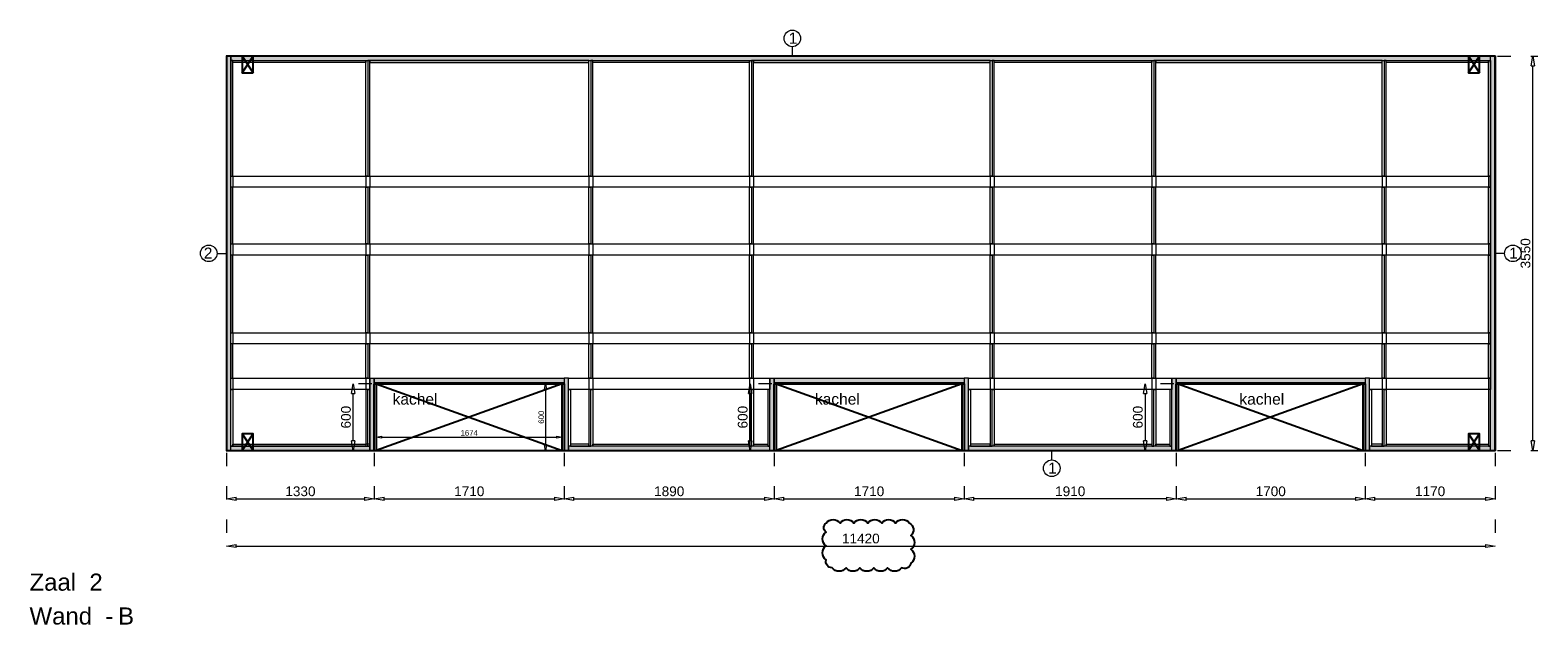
# Model space of a CAD drawing. Header units: millimetres. Extents: x 0 to 331873, y -101826 to 236919.
# Tile 28 of 57: x 103990 to 117563, y 40437 to 45791. Entities that reach past the tile are written whole.
import ezdxf

# ---------------------------------------------------------------- set-up
doc = ezdxf.new("R2010")
doc.units = ezdxf.units.MM
doc.header["$LTSCALE"] = 10
doc.linetypes.add('ACAD_ISO03W100', pattern=[30, 12, -18])
doc.linetypes.add('HIDDEN2', pattern=[0.1875, 0.125, -0.0625])
for name, color, linetype in [('$ symbolen', 8, 'Continuous'), ('40-h', 221, 'Continuous'), ('^ Bwkundig-bestaand', 250, 'Continuous'), ('DIM-DIM', 7, 'Continuous')]:
    doc.layers.add(name, color=color, linetype=linetype)
for name, color, linetype, lineweight in [('25-Staal-B', 150, 'Continuous', 25), ('40x120', 6, 'Continuous', 0), ('^ 0-Hout', 86, 'Continuous', 0), ('^ 0-Staal', 50, 'Continuous', 0), ('^ 0-Staal-txt', 7, 'Continuous', 0), ('s-horizontaal', 122, 'Continuous', 0)]:
    doc.layers.add(name, color=color, linetype=linetype, lineweight=lineweight)
doc.layers.add('omtrekwand', color=3, linetype='Continuous', plot=False)
doc.styles.add('Arial', font='arial.ttf')
doc.styles.get("Standard").update_dxf_attribs({"font": 'arial.ttf'})
doc.dimstyles.new('dim-08', dxfattribs={"dimscale": 20, "dimtxt": 2.5, "dimasz": 2.5, "dimexe": 1.25, "dimexo": 0.625, "dimtad": 1, "dimdec": 0, "dimtxsty": 'Arial', "dimblk": 'CLOSEDBLANK', "dimcen": 3, "dimclrd": 252, "dimclre": 252, "dimclrt": 7, "dimadec": 0, "dimazin": 0, "dimtfac": 1, "dimtdec": 0, "dimtmove": 0, "dimatfit": 3, "dimldrblk": 'CLOSEDBLANK', "dimfxl": 10, "dimfxlon": 1, "dimlwd": 0, "dimlwe": 0, "dimarcsym": 0})
doc.dimstyles.new('dim-11', dxfattribs={"dimscale": 35, "dimtxt": 2.5, "dimasz": 2.5, "dimexe": 1.25, "dimexo": 0.625, "dimtad": 1, "dimdec": 0, "dimtxsty": 'Arial', "dimblk": 'CLOSEDBLANK', "dimcen": 3, "dimclrd": 252, "dimclre": 252, "dimclrt": 7, "dimadec": 0, "dimazin": 0, "dimtfac": 1, "dimtdec": 0, "dimtmove": 0, "dimatfit": 3, "dimldrblk": 'CLOSEDBLANK', "dimfxl": 1, "dimlwd": 0, "dimlwe": 0, "dimarcsym": 0})
pattern_1 = [(0, (-59992.062, -77068.7295), (0.79375, 1.5875), [0, -1.5875])]

# ---------------------------------------------------------------- blocks, each defined once
blk = doc.blocks.new('_ClosedBlank')
at = {"color": 0, "linetype": 'ByBlock', "lineweight": -2}
for p, q in [((-1, 0.17), (0, 0)), ((-1, 0.17), (-1, -0.17)), ((0, 0), (-1, -0.17))]:
    blk.add_line(p, q, dxfattribs=at)
blk = doc.blocks.new('*D1039')
at = {"layer": 'Defpoints', "color": 0, "transparency": 16777216}
for p in [(134439, -48985), (135769, -48985), (135769, -49419)]:
    blk.add_point(p, dxfattribs=at)
at = {"layer": 'DIM-DIM', "color": 252, "linetype": 'ACAD_ISO03W100', "lineweight": 0, "transparency": 16777216}
for p, q in [((134439, -49007), (134439, -49463)), ((135769, -49007), (135769, -49463))]:
    blk.add_line(p, q, dxfattribs=at)
at = {"layer": 'DIM-DIM', "color": 252, "lineweight": 0, "transparency": 16777216}
blk.add_line((134526, -49419), (135681, -49419), dxfattribs=at)
at = {"layer": 'DIM-DIM', "color": 252, "lineweight": 0, "transparency": 16777216, "xscale": 87.5, "yscale": 87.5, "zscale": 87.5, "rotation": 180}
blk.add_blockref('_ClosedBlank', (134439, -49419), dxfattribs=at)
at = {"layer": 'DIM-DIM', "color": 252, "lineweight": 0, "transparency": 16777216, "xscale": 87.5, "yscale": 87.5, "zscale": 87.5}
blk.add_blockref('_ClosedBlank', (135769, -49419), dxfattribs=at)
at = {"layer": 'DIM-DIM', "color": 7, "transparency": 16777216, "insert": (135104, -49353), "char_height": 87.5, "attachment_point": 5, "style": 'Arial'}
blk.add_mtext('1330', dxfattribs=at)
blk = doc.blocks.new('*D1040')
at = {"layer": 'Defpoints', "color": 0, "transparency": 16777216}
for p in [(135769, -48985), (137479, -48985), (137479, -49419)]:
    blk.add_point(p, dxfattribs=at)
at = {"layer": 'DIM-DIM', "color": 252, "linetype": 'ACAD_ISO03W100', "lineweight": 0, "transparency": 16777216}
for p, q in [((135769, -49007), (135769, -49463)), ((137479, -49007), (137479, -49463))]:
    blk.add_line(p, q, dxfattribs=at)
at = {"layer": 'DIM-DIM', "color": 252, "lineweight": 0, "transparency": 16777216}
blk.add_line((135856, -49419), (137391, -49419), dxfattribs=at)
at = {"layer": 'DIM-DIM', "color": 252, "lineweight": 0, "transparency": 16777216, "xscale": 87.5, "yscale": 87.5, "zscale": 87.5, "rotation": 180}
blk.add_blockref('_ClosedBlank', (135769, -49419), dxfattribs=at)
at = {"layer": 'DIM-DIM', "color": 252, "lineweight": 0, "transparency": 16777216, "xscale": 87.5, "yscale": 87.5, "zscale": 87.5}
blk.add_blockref('_ClosedBlank', (137479, -49419), dxfattribs=at)
at = {"layer": 'DIM-DIM', "color": 7, "transparency": 16777216, "insert": (136624, -49353), "char_height": 87.5, "attachment_point": 5, "style": 'Arial'}
blk.add_mtext('1710', dxfattribs=at)
blk = doc.blocks.new('*D1041')
at = {"layer": 'Defpoints', "color": 0, "transparency": 16777216}
for p in [(137479, -48985), (139369, -48985), (139369, -49419)]:
    blk.add_point(p, dxfattribs=at)
at = {"layer": 'DIM-DIM', "color": 252, "linetype": 'ACAD_ISO03W100', "lineweight": 0, "transparency": 16777216}
for p, q in [((137479, -49007), (137479, -49463)), ((139369, -49007), (139369, -49463))]:
    blk.add_line(p, q, dxfattribs=at)
at = {"layer": 'DIM-DIM', "color": 252, "lineweight": 0, "transparency": 16777216}
blk.add_line((137566, -49419), (139281, -49419), dxfattribs=at)
at = {"layer": 'DIM-DIM', "color": 252, "lineweight": 0, "transparency": 16777216, "xscale": 87.5, "yscale": 87.5, "zscale": 87.5, "rotation": 180}
blk.add_blockref('_ClosedBlank', (137479, -49419), dxfattribs=at)
at = {"layer": 'DIM-DIM', "color": 252, "lineweight": 0, "transparency": 16777216, "xscale": 87.5, "yscale": 87.5, "zscale": 87.5}
blk.add_blockref('_ClosedBlank', (139369, -49419), dxfattribs=at)
at = {"layer": 'DIM-DIM', "color": 7, "transparency": 16777216, "insert": (138424, -49353), "char_height": 87.5, "attachment_point": 5, "style": 'Arial'}
blk.add_mtext('1890', dxfattribs=at)
blk = doc.blocks.new('*D1042')
at = {"layer": 'Defpoints', "color": 0, "transparency": 16777216}
for p in [(134439, -48985), (145859, -48985), (145859, -49845)]:
    blk.add_point(p, dxfattribs=at)
at = {"layer": 'DIM-DIM', "color": 252, "linetype": 'ACAD_ISO03W100', "lineweight": 0, "transparency": 16777216}
for p, q in [((134439, -49007), (134439, -49889)), ((145859, -49007), (145859, -49889))]:
    blk.add_line(p, q, dxfattribs=at)
at = {"layer": 'DIM-DIM', "color": 252, "lineweight": 0, "transparency": 16777216}
blk.add_line((134526, -49845), (145771, -49845), dxfattribs=at)
at = {"layer": 'DIM-DIM', "color": 252, "lineweight": 0, "transparency": 16777216, "xscale": 87.5, "yscale": 87.5, "zscale": 87.5, "rotation": 180}
blk.add_blockref('_ClosedBlank', (134439, -49845), dxfattribs=at)
at = {"layer": 'DIM-DIM', "color": 252, "lineweight": 0, "transparency": 16777216, "xscale": 87.5, "yscale": 87.5, "zscale": 87.5}
blk.add_blockref('_ClosedBlank', (145859, -49845), dxfattribs=at)
at = {"layer": 'DIM-DIM', "color": 7, "transparency": 16777216, "insert": (140149, -49778), "char_height": 87.5, "attachment_point": 5, "style": 'Arial'}
blk.add_mtext('11420', dxfattribs=at)
blk = doc.blocks.new('*D1137')
at = {"layer": 'Defpoints', "color": 0, "transparency": 16777216}
for p in [(139369, -48985), (141079, -48985), (141079, -49419)]:
    blk.add_point(p, dxfattribs=at)
at = {"layer": 'DIM-DIM', "color": 252, "linetype": 'ACAD_ISO03W100', "lineweight": 0, "transparency": 16777216}
for p, q in [((139369, -49007), (139369, -49463)), ((141079, -49007), (141079, -49463))]:
    blk.add_line(p, q, dxfattribs=at)
at = {"layer": 'DIM-DIM', "color": 252, "lineweight": 0, "transparency": 16777216}
blk.add_line((139456, -49419), (140991, -49419), dxfattribs=at)
at = {"layer": 'DIM-DIM', "color": 252, "lineweight": 0, "transparency": 16777216, "xscale": 87.5, "yscale": 87.5, "zscale": 87.5, "rotation": 180}
blk.add_blockref('_ClosedBlank', (139369, -49419), dxfattribs=at)
at = {"layer": 'DIM-DIM', "color": 252, "lineweight": 0, "transparency": 16777216, "xscale": 87.5, "yscale": 87.5, "zscale": 87.5}
blk.add_blockref('_ClosedBlank', (141079, -49419), dxfattribs=at)
at = {"layer": 'DIM-DIM', "color": 7, "transparency": 16777216, "insert": (140224, -49353), "char_height": 87.5, "attachment_point": 5, "style": 'Arial'}
blk.add_mtext('1710', dxfattribs=at)
blk = doc.blocks.new('*D1138')
at = {"layer": 'Defpoints', "color": 0, "transparency": 16777216}
for p in [(141079, -48985), (142989, -48985), (141079, -49419)]:
    blk.add_point(p, dxfattribs=at)
at = {"layer": 'DIM-DIM', "color": 252, "linetype": 'ACAD_ISO03W100', "lineweight": 0, "transparency": 16777216}
for p, q in [((141079, -49007), (141079, -49463)), ((142989, -49007), (142989, -49463))]:
    blk.add_line(p, q, dxfattribs=at)
at = {"layer": 'DIM-DIM', "color": 252, "lineweight": 0, "transparency": 16777216}
blk.add_line((142901, -49419), (141166, -49419), dxfattribs=at)
at = {"layer": 'DIM-DIM', "color": 252, "lineweight": 0, "transparency": 16777216, "xscale": 87.5, "yscale": 87.5, "zscale": 87.5, "rotation": 180}
blk.add_blockref('_ClosedBlank', (141079, -49419), dxfattribs=at)
at = {"layer": 'DIM-DIM', "color": 252, "lineweight": 0, "transparency": 16777216, "xscale": 87.5, "yscale": 87.5, "zscale": 87.5}
blk.add_blockref('_ClosedBlank', (142989, -49419), dxfattribs=at)
at = {"layer": 'DIM-DIM', "color": 7, "transparency": 16777216, "insert": (142034, -49353), "char_height": 87.5, "attachment_point": 5, "style": 'Arial'}
blk.add_mtext('1910', dxfattribs=at)
blk = doc.blocks.new('*D1139')
at = {"layer": 'Defpoints', "color": 0, "transparency": 16777216}
for p in [(142989, -48985), (144689, -48985), (144689, -49419)]:
    blk.add_point(p, dxfattribs=at)
at = {"layer": 'DIM-DIM', "color": 252, "linetype": 'ACAD_ISO03W100', "lineweight": 0, "transparency": 16777216}
for p, q in [((142989, -49007), (142989, -49463)), ((144689, -49007), (144689, -49463))]:
    blk.add_line(p, q, dxfattribs=at)
at = {"layer": 'DIM-DIM', "color": 252, "lineweight": 0, "transparency": 16777216}
blk.add_line((143076, -49419), (144601, -49419), dxfattribs=at)
at = {"layer": 'DIM-DIM', "color": 252, "lineweight": 0, "transparency": 16777216, "xscale": 87.5, "yscale": 87.5, "zscale": 87.5, "rotation": 180}
blk.add_blockref('_ClosedBlank', (142989, -49419), dxfattribs=at)
at = {"layer": 'DIM-DIM', "color": 252, "lineweight": 0, "transparency": 16777216, "xscale": 87.5, "yscale": 87.5, "zscale": 87.5}
blk.add_blockref('_ClosedBlank', (144689, -49419), dxfattribs=at)
at = {"layer": 'DIM-DIM', "color": 7, "transparency": 16777216, "insert": (143839, -49353), "char_height": 87.5, "attachment_point": 5, "style": 'Arial'}
blk.add_mtext('1700', dxfattribs=at)
blk = doc.blocks.new('*D1140')
at = {"layer": 'Defpoints', "color": 0, "transparency": 16777216}
for p in [(144689, -48985), (145859, -48985), (145859, -49419)]:
    blk.add_point(p, dxfattribs=at)
at = {"layer": 'DIM-DIM', "color": 252, "linetype": 'ACAD_ISO03W100', "lineweight": 0, "transparency": 16777216}
for p, q in [((144689, -49007), (144689, -49463)), ((145859, -49007), (145859, -49463))]:
    blk.add_line(p, q, dxfattribs=at)
at = {"layer": 'DIM-DIM', "color": 252, "lineweight": 0, "transparency": 16777216}
blk.add_line((144776, -49419), (145771, -49419), dxfattribs=at)
at = {"layer": 'DIM-DIM', "color": 252, "lineweight": 0, "transparency": 16777216, "xscale": 87.5, "yscale": 87.5, "zscale": 87.5, "rotation": 180}
blk.add_blockref('_ClosedBlank', (144689, -49419), dxfattribs=at)
at = {"layer": 'DIM-DIM', "color": 252, "lineweight": 0, "transparency": 16777216, "xscale": 87.5, "yscale": 87.5, "zscale": 87.5}
blk.add_blockref('_ClosedBlank', (145859, -49419), dxfattribs=at)
at = {"layer": 'DIM-DIM', "color": 7, "transparency": 16777216, "insert": (145274, -49353), "char_height": 87.5, "attachment_point": 5, "style": 'Arial'}
blk.add_mtext('1170', dxfattribs=at)
blk = doc.blocks.new('*D1146')
at = {"layer": 'Defpoints', "color": 0, "transparency": 16777216}
for p in [(145859, -45435), (146200, -45435), (145859, -48985)]:
    blk.add_point(p, dxfattribs=at)
at = {"layer": 'DIM-DIM', "color": 252, "linetype": 'ACAD_ISO03W100', "lineweight": 0, "transparency": 16777216}
for p, q in [((145881, -45435), (146244, -45435)), ((145881, -48985), (146244, -48985))]:
    blk.add_line(p, q, dxfattribs=at)
at = {"layer": 'DIM-DIM', "color": 252, "lineweight": 0, "transparency": 16777216}
blk.add_line((146200, -48898), (146200, -45523), dxfattribs=at)
at = {"layer": 'DIM-DIM', "color": 252, "lineweight": 0, "transparency": 16777216, "xscale": 87.5, "yscale": 87.5, "zscale": 87.5}
for p, rotation in [((146200, -45435), 90), ((146200, -48985), 270)]:
    blk.add_blockref('_ClosedBlank', p, dxfattribs=dict(at, rotation=rotation))
at = {"layer": 'DIM-DIM', "color": 7, "transparency": 16777216, "insert": (146133, -47210), "char_height": 87.5, "attachment_point": 5, "rotation": 90, "style": 'Arial'}
blk.add_mtext('3550', dxfattribs=at)
blk = doc.blocks.new('*D1259')
at = {"layer": 'Defpoints', "color": 0, "transparency": 16777216}
for p in [(135580, -48385), (135769, -48385), (135769, -48985)]:
    blk.add_point(p, dxfattribs=at)
at = {"layer": 'DIM-DIM', "color": 252, "linetype": 'ACAD_ISO03W100', "lineweight": 0, "transparency": 16777216}
for p, q in [((135747, -48385), (135537, -48385)), ((135747, -48985), (135537, -48985))]:
    blk.add_line(p, q, dxfattribs=at)
at = {"layer": 'DIM-DIM', "color": 252, "lineweight": 0, "transparency": 16777216}
blk.add_line((135580, -48898), (135580, -48473), dxfattribs=at)
at = {"layer": 'DIM-DIM', "color": 252, "lineweight": 0, "transparency": 16777216, "xscale": 87.5, "yscale": 87.5, "zscale": 87.5}
for p, rotation in [((135580, -48385), 90), ((135580, -48985), 270)]:
    blk.add_blockref('_ClosedBlank', p, dxfattribs=dict(at, rotation=rotation))
at = {"layer": 'DIM-DIM', "color": 7, "transparency": 16777216, "insert": (135514, -48685), "char_height": 87.5, "attachment_point": 5, "rotation": 90, "style": 'Arial'}
blk.add_mtext('600', dxfattribs=at)
blk = doc.blocks.new('*D1260')
at = {"layer": 'Defpoints', "color": 0, "transparency": 16777216}
for p in [(139153, -48385), (139369, -48385), (139369, -48985)]:
    blk.add_point(p, dxfattribs=at)
at = {"layer": 'DIM-DIM', "color": 252, "linetype": 'ACAD_ISO03W100', "lineweight": 0, "transparency": 16777216}
for p, q in [((139347, -48385), (139109, -48385)), ((139347, -48985), (139109, -48985))]:
    blk.add_line(p, q, dxfattribs=at)
at = {"layer": 'DIM-DIM', "color": 252, "lineweight": 0, "transparency": 16777216}
blk.add_line((139153, -48898), (139153, -48473), dxfattribs=at)
at = {"layer": 'DIM-DIM', "color": 252, "lineweight": 0, "transparency": 16777216, "xscale": 87.5, "yscale": 87.5, "zscale": 87.5}
for p, rotation in [((139153, -48385), 90), ((139153, -48985), 270)]:
    blk.add_blockref('_ClosedBlank', p, dxfattribs=dict(at, rotation=rotation))
at = {"layer": 'DIM-DIM', "color": 7, "transparency": 16777216, "insert": (139086, -48685), "char_height": 87.5, "attachment_point": 5, "rotation": 90, "style": 'Arial'}
blk.add_mtext('600', dxfattribs=at)
blk = doc.blocks.new('*D1261')
at = {"layer": 'Defpoints', "color": 0, "transparency": 16777216}
for p in [(142989, -48385), (142709, -48985), (142989, -48985)]:
    blk.add_point(p, dxfattribs=at)
at = {"layer": 'DIM-DIM', "color": 252, "linetype": 'ACAD_ISO03W100', "lineweight": 0, "transparency": 16777216}
for p, q in [((142967, -48385), (142666, -48385)), ((142967, -48985), (142666, -48985))]:
    blk.add_line(p, q, dxfattribs=at)
at = {"layer": 'DIM-DIM', "color": 252, "lineweight": 0, "transparency": 16777216}
blk.add_line((142709, -48473), (142709, -48898), dxfattribs=at)
at = {"layer": 'DIM-DIM', "color": 252, "lineweight": 0, "transparency": 16777216, "xscale": 87.5, "yscale": 87.5, "zscale": 87.5}
for p, rotation in [((142709, -48385), 90), ((142709, -48985), 270)]:
    blk.add_blockref('_ClosedBlank', p, dxfattribs=dict(at, rotation=rotation))
at = {"layer": 'DIM-DIM', "color": 7, "transparency": 16777216, "insert": (142643, -48685), "char_height": 87.5, "attachment_point": 5, "rotation": 90, "style": 'Arial'}
blk.add_mtext('600', dxfattribs=at)
blk = doc.blocks.new('*D1411')
at = {"layer": '^ Bwkundig-bestaand', "color": 252, "linetype": 'ACAD_ISO03W100', "lineweight": 0, "transparency": 16777216}
for p, q in [((107105, 42019), (107105, 42151)), ((108779, 42019), (108779, 42151))]:
    blk.add_line(p, q, dxfattribs=at)
at = {"layer": '^ Bwkundig-bestaand', "color": 252, "lineweight": 0, "transparency": 16777216}
blk.add_line((107155, 42126), (108729, 42126), dxfattribs=at)
at = {"layer": 'Defpoints', "color": 0, "transparency": 16777216}
for p in [(108779, 42126), (107105, 42006), (108779, 42006)]:
    blk.add_point(p, dxfattribs=at)
at = {"layer": '^ Bwkundig-bestaand', "color": 252, "lineweight": 0, "transparency": 16777216, "xscale": 50, "yscale": 50, "zscale": 50, "rotation": 180}
blk.add_blockref('_ClosedBlank', (107105, 42126), dxfattribs=at)
at = {"layer": '^ Bwkundig-bestaand', "color": 252, "lineweight": 0, "transparency": 16777216, "xscale": 50, "yscale": 50, "zscale": 50}
blk.add_blockref('_ClosedBlank', (108779, 42126), dxfattribs=at)
at = {"layer": '^ Bwkundig-bestaand', "color": 7, "transparency": 16777216, "insert": (107942, 42164), "char_height": 50, "attachment_point": 5, "style": 'Arial'}
blk.add_mtext('1674', dxfattribs=at)
blk = doc.blocks.new('*D1412')
at = {"layer": '^ Bwkundig-bestaand', "color": 252, "linetype": 'ACAD_ISO03W100', "lineweight": 0, "transparency": 16777216}
for p, q in [((108767, 42606), (108604, 42606)), ((108829, 42006), (108604, 42006))]:
    blk.add_line(p, q, dxfattribs=at)
at = {"layer": '^ Bwkundig-bestaand', "color": 252, "lineweight": 0, "transparency": 16777216}
blk.add_line((108629, 42556), (108629, 42056), dxfattribs=at)
at = {"layer": 'Defpoints', "color": 0, "transparency": 16777216}
for p in [(108779, 42606), (108629, 42006), (108862, 42006)]:
    blk.add_point(p, dxfattribs=at)
at = {"layer": '^ Bwkundig-bestaand', "color": 252, "lineweight": 0, "transparency": 16777216, "xscale": 50, "yscale": 50, "zscale": 50}
for p, rotation in [((108629, 42606), 90), ((108629, 42006), 270)]:
    blk.add_blockref('_ClosedBlank', p, dxfattribs=dict(at, rotation=rotation))
at = {"layer": '^ Bwkundig-bestaand', "color": 7, "transparency": 16777216, "insert": (108591, 42306), "char_height": 50, "attachment_point": 5, "rotation": 90, "style": 'Arial'}
blk.add_mtext('600', dxfattribs=at)
blk = doc.blocks.new('kabeldoorvoer')
at = {"layer": '$ symbolen'}
blk.add_lwpolyline([(-150, 0), (0, 0), (0, 100), (-150, 100)], close=True, dxfattribs=at)
blk.add_lwpolyline([(-150, 100), (0, 0), (0, 100), (-150, 0)], dxfattribs=at)
blk = doc.blocks.new('staal_01')
at = {"layer": '^ 0-Staal'}
blk.add_lwpolyline([(0, 82), (0, 0)], dxfattribs=at)
blk.add_circle((0, 157), 74.7, dxfattribs=at)
at = {"layer": '^ 0-Staal', "insert": (-33, 209), "char_height": 100, "attachment_point": 1}
blk.add_mtext_dynamic_manual_height_columns('1', width=136.03, gutter_width=12.5, heights=[0], dxfattribs=at)
blk = doc.blocks.new('staal_01_rechts')
at = {"layer": '^ 0-Staal'}
blk.add_lwpolyline([(82, 0), (0, 0)], dxfattribs=at)
blk.add_circle((157, 0), 74.7, dxfattribs=at)
at = {"layer": '^ 0-Staal', "insert": (124, 52), "char_height": 100, "attachment_point": 1}
blk.add_mtext_dynamic_manual_height_columns('1', width=136.03, gutter_width=12.5, heights=[0], dxfattribs=at)
blk = doc.blocks.new('staal_01_onder')
at = {"layer": '^ 0-Staal'}
blk.add_lwpolyline([(157857, 52616), (157857, 52699)], dxfattribs=at)
blk.add_circle((157857, 52542), 74.7, dxfattribs=at)
at = {"layer": '^ 0-Staal', "insert": (157824, 52593), "char_height": 100, "attachment_point": 1}
blk.add_mtext_dynamic_manual_height_columns('1', width=136.03, gutter_width=12.5, heights=[0], dxfattribs=at)
blk = doc.blocks.new('staal_02_links')
at = {"layer": '^ 0-Staal'}
blk.add_lwpolyline([(-82, 0), (0, 0)], dxfattribs=at)
blk.add_circle((-157, 0), 74.7, dxfattribs=at)
at = {"layer": '^ 0-Staal', "insert": (-124, 52), "char_height": 100, "attachment_point": 3}
blk.add_mtext_dynamic_manual_height_columns('2', width=136.03, gutter_width=12.5, heights=[0], dxfattribs=at)
blk = doc.blocks.new('2b')
at = {"layer": '25-Staal-B'}
blk.add_lwpolyline([(134438.7, -48985.3), (135768.7, -48985.3), (135768.7, -48385.3), (137478.7, -48385.3), (137478.7, -48985.3), (139368.7, -48985.3), (139368.7, -48385.3), (141078.7, -48385.3), (141078.7, -48985.3), (142988.7, -48985.3), (142988.7, -48385.3), (144688.7, -48385.3), (144688.7, -48985.3), (145858.7, -48985.3), (145858.7, -45435.3), (134438.7, -45435.3)], close=True, dxfattribs=at)
at = {"layer": 'DIM-DIM'}
blk.add_lwpolyline([(139836.7, -49638.5, -0.5205671), (139961.7, -49638.5, -0.5205671), (140086.7, -49638.5, -0.5205671), (140211.7, -49638.5, -0.5205671), (140336.7, -49638.5, -0.5205671), (140461.7, -49638.5, -0.5205671), (140586.7, -49638.5, -0.5205671), (140600.3, -49749.9, -0.5205671), (140600.3, -49874.9, -0.5205671), (140600.3, -49999.9, -0.5205671), (140515.5, -50040.2, -0.5205671), (140390.5, -50040.2, -0.5205671), (140265.5, -50040.2, -0.5205671), (140140.5, -50040.2, -0.5205671), (140015.5, -50040.2, -0.5205671), (139890.5, -50040.2, -0.5205671), (139836.7, -49968.9, -0.5205671), (139836.7, -49843.9, -0.5205671), (139836.7, -49718.9, -0.5205671)], format="xyb", close=True, dxfattribs=at)
at = {"layer": '^ 0-Staal-txt', "lineweight": 0, "style": 'Arial'}
for s, height, p in [('Zaal  2', 154.21, (132665.4, -50247.3)), ('Wand  - ', 154.21, (132665.4, -50552.1)), ('B', 154.2, (133462.5, -50552.1))]:
    blk.add_text(s, height=height, dxfattribs=at).set_placement(p)
at = {"layer": 'DIM-DIM'}
for base, p1, p2, picture, middle in [((146200.1, -45435.3), (145858.7, -48985.3), (145858.7, -45435.3), '*D1146', (146133.5, -47210.3)), ((135580.4, -48385.3), (135768.7, -48985.3), (135768.7, -48385.3), '*D1259', (135513.8, -48685.3)), ((139152.8, -48385.3), (139368.7, -48985.3), (139368.7, -48385.3), '*D1260', (139086.3, -48685.3)), ((142709.3, -48985.3), (142988.7, -48385.3), (142988.7, -48985.3), '*D1261', (142642.8, -48685.3))]:
    dim = blk.add_linear_dim(base=base, p1=p1, p2=p2, angle=90, dimstyle='dim-11', dxfattribs=at)
    dim.commit()
    dim.dimension.update_dxf_attribs({"geometry": picture, "text_midpoint": middle})
for base, p1, p2, picture, middle in [((135768.7, -49419.5), (134438.7, -48985.3), (135768.7, -48985.3), '*D1039', (135103.7, -49352.9)), ((145858.7, -49845), (134438.7, -48985.3), (145858.7, -48985.3), '*D1042', (140148.7, -49778.5)), ((137478.7, -49419.5), (135768.7, -48985.3), (137478.7, -48985.3), '*D1040', (136623.7, -49352.9)), ((139368.7, -49419.5), (137478.7, -48985.3), (139368.7, -48985.3), '*D1041', (138423.7, -49352.9)), ((141078.7, -49419.5), (139368.7, -48985.3), (141078.7, -48985.3), '*D1137', (140223.7, -49352.9)), ((141078.7, -49419.5), (142988.7, -48985.3), (141078.7, -48985.3), '*D1138', (142033.7, -49352.9)), ((144688.7, -49419.5), (142988.7, -48985.3), (144688.7, -48985.3), '*D1139', (143838.7, -49352.9)), ((145858.7, -49419.5), (144688.7, -48985.3), (145858.7, -48985.3), '*D1140', (145273.7, -49352.9))]:
    dim = blk.add_linear_dim(base=base, p1=p1, p2=p2, dimstyle='dim-11', dxfattribs=at)
    dim.commit()
    dim.dimension.update_dxf_attribs({"geometry": picture, "text_midpoint": middle})

msp = doc.modelspace()

# ---------------------------------------------------------------- hatches: boundary and pattern name
at = {"layer": '40-h'}
h = msp.add_hatch(dxfattribs=at)
h.set_pattern_fill('DOTS', color=256)
h.set_pattern_definition([(0, (-80970.9139, -10695.3323), (0.79375, 1.5875), [0, -1.5875])])
h.paths.add_polyline_path([(107087.37, 42656.18), (108797.37, 42656.18), (108797.37, 42616.18), (107087.37, 42616.18)])
h.paths.add_polyline_path([(107087.37, 42006.18), (107047.37, 42006.18), (107047.37, 42656.18), (107087.37, 42656.18)])
h.paths.add_polyline_path([(105797.37, 42046.18), (107047.37, 42046.18), (107047.37, 42006.18), (105797.37, 42006.18)])
h.paths.add_polyline_path([(105757.37, 42006.18), (105797.37, 42006.18), (105797.37, 45556.18), (105757.37, 45556.18)])
h.paths.add_polyline_path([(108797.37, 42006.18), (108837.37, 42006.18), (108837.37, 42656.18), (108797.37, 42656.18)])
h = msp.add_hatch(dxfattribs=at)
h.set_pattern_fill('DOTS', color=256)
h.set_pattern_definition(pattern_1)
h.paths.add_polyline_path([(117137.37, 45516.18), (117137.37, 45556.18), (105797.37, 45556.18), (105797.37, 45516.18)])
h.paths.add_polyline_path([(117177.37, 42006.18), (117137.37, 42006.18), (117137.37, 45556.18), (117177.37, 45556.18)])
h = msp.add_hatch(dxfattribs=at)
h.set_pattern_fill('DOTS', color=256)
h.set_pattern_definition(pattern_1)
h.paths.add_polyline_path([(117137.37, 42006.18), (117137.37, 42046.18), (116047.37, 42046.18), (116047.37, 42006.18)])
h.paths.add_polyline_path([(117177.37, 42006.18), (117137.37, 42006.18), (117137.37, 45556.18), (117177.37, 45556.18)])
h = msp.add_hatch(dxfattribs=at)
h.set_pattern_fill('DOTS', color=256)
h.set_pattern_definition(pattern_1)
h.paths.add_polyline_path([(117177.37, 42006.18), (117137.37, 42006.18), (117137.37, 45556.18), (117177.37, 45556.18)])
h = msp.add_hatch(dxfattribs=at)
h.set_pattern_fill('DOTS', color=256)
h.set_pattern_definition([(0, (-80774.9139, -10695.3323), (0.79375, 1.5875), [0, -1.5875])])
h.paths.add_polyline_path([(114267.37, 42006.18), (114267.37, 42046.18), (112437.37, 42046.18), (112437.37, 42006.18)])
h.paths.add_polyline_path([(112397.37, 42006.18), (112437.37, 42006.18), (112437.37, 42656.18), (112397.37, 42656.18)])
h.paths.add_polyline_path([(110687.37, 42656.18), (112397.37, 42656.18), (112397.37, 42616.18), (110687.37, 42616.18)])
h.paths.add_polyline_path([(110687.37, 42006.18), (110647.37, 42006.18), (110647.37, 42656.18), (110687.37, 42656.18)])
h.paths.add_polyline_path([(110647.37, 42006.18), (110647.37, 42046.18), (108837.37, 42046.18), (108837.37, 42006.18)])
h.paths.add_polyline_path([(114307.37, 42656.18), (116007.37, 42656.18), (116007.37, 42616.18), (114307.37, 42616.18)])
h.paths.add_polyline_path([(114307.37, 42006.18), (114267.37, 42006.18), (114267.37, 42656.18), (114307.37, 42656.18)])
h = msp.add_hatch(dxfattribs=at)
h.set_pattern_fill('DOTS', color=256)
h.set_pattern_definition(pattern_1)
h.paths.add_polyline_path([(116007.37, 42006.18), (116047.37, 42006.18), (116047.37, 42656.18), (116007.37, 42656.18)])

# ---------------------------------------------------------------- linework, layer by layer
at = {"layer": '$ symbolen'}
for points in [[(107105.37, 42006.18), (108779.37, 42006.18), (108779.37, 42606.18), (107105.37, 42606.18)], [(110705.37, 42006.18), (112379.37, 42006.18), (112379.37, 42606.18), (110705.37, 42606.18)], [(114325.37, 42006.18), (115989.37, 42006.18), (115989.37, 42606.18), (114325.37, 42606.18)]]:
    msp.add_lwpolyline(points, close=True, dxfattribs=at)
for points in [[(107105.37, 42606.18), (108779.37, 42006.18), (108779.37, 42606.18), (107105.37, 42006.18)], [(110705.37, 42606.18), (112379.37, 42006.18), (112379.37, 42606.18), (110705.37, 42006.18)], [(114325.37, 42606.18), (115989.37, 42006.18), (115989.37, 42606.18), (114325.37, 42006.18)]]:
    msp.add_lwpolyline(points, dxfattribs=at)
at = {"layer": '40x120'}
for points in [[(105757.37, 42006.18), (105797.37, 42006.18), (105797.37, 45556.18), (105757.37, 45556.18)], [(105757.37, 42006.18), (105797.37, 42006.18), (105797.37, 45556.18), (105757.37, 45556.18)], [(117137.37, 45516.18), (117137.37, 45556.18), (105797.37, 45556.18), (105797.37, 45516.18)], [(117177.37, 42006.18), (117137.37, 42006.18), (117137.37, 45556.18), (117177.37, 45556.18)], [(117177.37, 42006.18), (117137.37, 42006.18), (117137.37, 45556.18), (117177.37, 45556.18)], [(107087.37, 42006.18), (107047.37, 42006.18), (107047.37, 42656.18), (107087.37, 42656.18)], [(107087.37, 42006.18), (107047.37, 42006.18), (107047.37, 42656.18), (107087.37, 42656.18)], [(107087.37, 42656.18), (108797.37, 42656.18), (108797.37, 42616.18), (107087.37, 42616.18)], [(108797.37, 42006.18), (108837.37, 42006.18), (108837.37, 42656.18), (108797.37, 42656.18)], [(108797.37, 42006.18), (108837.37, 42006.18), (108837.37, 42656.18), (108797.37, 42656.18)], [(110687.37, 42006.18), (110647.37, 42006.18), (110647.37, 42656.18), (110687.37, 42656.18)], [(110687.37, 42006.18), (110647.37, 42006.18), (110647.37, 42656.18), (110687.37, 42656.18)], [(110687.37, 42656.18), (112397.37, 42656.18), (112397.37, 42616.18), (110687.37, 42616.18)], [(112397.37, 42006.18), (112437.37, 42006.18), (112437.37, 42656.18), (112397.37, 42656.18)], [(112397.37, 42006.18), (112437.37, 42006.18), (112437.37, 42656.18), (112397.37, 42656.18)], [(114307.37, 42006.18), (114267.37, 42006.18), (114267.37, 42656.18), (114307.37, 42656.18)], [(114307.37, 42006.18), (114267.37, 42006.18), (114267.37, 42656.18), (114307.37, 42656.18)], [(114307.37, 42656.18), (116007.37, 42656.18), (116007.37, 42616.18), (114307.37, 42616.18)], [(116007.37, 42006.18), (116047.37, 42006.18), (116047.37, 42656.18), (116007.37, 42656.18)], [(116007.37, 42006.18), (116047.37, 42006.18), (116047.37, 42656.18), (116007.37, 42656.18)], [(105797.37, 42046.18), (107047.37, 42046.18), (107047.37, 42006.18), (105797.37, 42006.18)], [(110647.37, 42006.18), (110647.37, 42046.18), (108837.37, 42046.18), (108837.37, 42006.18)], [(114267.37, 42006.18), (114267.37, 42046.18), (112437.37, 42046.18), (112437.37, 42006.18)], [(117137.37, 42006.18), (117137.37, 42046.18), (116047.37, 42046.18), (116047.37, 42006.18)]]:
    msp.add_lwpolyline(points, close=True, dxfattribs=at)
at = {"layer": '^ 0-Hout'}
for points in [[(105797.37, 44476.18), (105815.37, 44476.18), (105815.37, 45516.18), (105797.37, 45516.18)], [(105815.37, 45516.18), (107011.37, 45516.18), (107011.37, 45498.18), (105815.37, 45498.18)], [(107029.37, 44476.18), (107011.37, 44476.18), (107011.37, 45516.18), (107029.37, 45516.18)], [(107029.37, 44476.18), (107047.37, 44476.18), (107047.37, 45516.18), (107029.37, 45516.18)], [(109020.37, 45498.18), (109020.37, 45516.18), (107047.37, 45516.18), (107047.37, 45498.18)], [(109038.37, 44476.18), (109020.37, 44476.18), (109020.37, 45516.18), (109038.37, 45516.18)], [(109038.37, 44476.18), (109056.37, 44476.18), (109056.37, 45516.18), (109038.37, 45516.18)], [(109056.37, 45516.18), (110465.37, 45516.18), (110465.37, 45498.18), (109056.37, 45498.18)], [(110483.37, 44476.18), (110465.37, 44476.18), (110465.37, 45516.18), (110483.37, 45516.18)], [(110483.37, 44476.18), (110501.37, 44476.18), (110501.37, 45516.18), (110483.37, 45516.18)], [(112631.37, 45498.18), (112631.37, 45516.18), (110501.37, 45516.18), (110501.37, 45498.18)], [(112649.37, 44476.18), (112631.37, 44476.18), (112631.37, 45516.18), (112649.37, 45516.18)], [(112649.37, 44476.18), (112667.37, 44476.18), (112667.37, 45516.18), (112649.37, 45516.18)], [(112667.37, 45516.18), (114086.37, 45516.18), (114086.37, 45498.18), (112667.37, 45498.18)], [(114104.37, 44476.18), (114086.37, 44476.18), (114086.37, 45516.18), (114104.37, 45516.18)], [(114104.37, 44476.18), (114122.37, 44476.18), (114122.37, 45516.18), (114104.37, 45516.18)], [(116162.37, 45498.18), (116162.37, 45516.18), (114122.37, 45516.18), (114122.37, 45498.18)], [(116180.37, 44476.18), (116162.37, 44476.18), (116162.37, 45516.18), (116180.37, 45516.18)], [(116180.37, 44476.18), (116198.37, 44476.18), (116198.37, 45516.18), (116180.37, 45516.18)], [(116198.37, 45516.18), (117119.37, 45516.18), (117119.37, 45498.18), (116198.37, 45498.18)], [(117137.37, 44476.18), (117119.37, 44476.18), (117119.37, 45516.18), (117137.37, 45516.18)], [(105797.37, 43866.18), (105815.37, 43866.18), (105815.37, 44376.18), (105797.37, 44376.18)], [(107029.37, 43866.18), (107011.37, 43866.18), (107011.37, 44376.18), (107029.37, 44376.18)], [(107029.37, 43866.18), (107047.37, 43866.18), (107047.37, 44376.18), (107029.37, 44376.18)], [(109038.37, 43866.18), (109020.37, 43866.18), (109020.37, 44376.18), (109038.37, 44376.18)], [(109038.37, 43866.18), (109056.37, 43866.18), (109056.37, 44376.18), (109038.37, 44376.18)], [(110483.37, 43866.18), (110465.37, 43866.18), (110465.37, 44376.18), (110483.37, 44376.18)], [(110483.37, 43866.18), (110501.37, 43866.18), (110501.37, 44376.18), (110483.37, 44376.18)], [(112649.37, 43866.18), (112631.37, 43866.18), (112631.37, 44376.18), (112649.37, 44376.18)], [(112649.37, 43866.18), (112667.37, 43866.18), (112667.37, 44376.18), (112649.37, 44376.18)], [(114104.37, 43866.18), (114086.37, 43866.18), (114086.37, 44376.18), (114104.37, 44376.18)], [(114104.37, 43866.18), (114122.37, 43866.18), (114122.37, 44376.18), (114104.37, 44376.18)], [(116180.37, 43866.18), (116162.37, 43866.18), (116162.37, 44376.18), (116180.37, 44376.18)], [(116180.37, 43866.18), (116198.37, 43866.18), (116198.37, 44376.18), (116180.37, 44376.18)], [(117137.37, 43866.18), (117119.37, 43866.18), (117119.37, 44376.18), (117137.37, 44376.18)], [(105797.37, 43066.18), (105815.37, 43066.18), (105815.37, 43766.18), (105797.37, 43766.18)], [(107029.37, 43066.18), (107011.37, 43066.18), (107011.37, 43766.18), (107029.37, 43766.18)], [(107029.37, 43066.18), (107047.37, 43066.18), (107047.37, 43766.18), (107029.37, 43766.18)], [(109038.37, 43066.18), (109020.37, 43066.18), (109020.37, 43766.18), (109038.37, 43766.18)], [(109038.37, 43066.18), (109056.37, 43066.18), (109056.37, 43766.18), (109038.37, 43766.18)], [(110483.37, 43066.18), (110465.37, 43066.18), (110465.37, 43766.18), (110483.37, 43766.18)], [(110483.37, 43066.18), (110501.37, 43066.18), (110501.37, 43766.18), (110483.37, 43766.18)], [(112649.37, 43066.18), (112631.37, 43066.18), (112631.37, 43766.18), (112649.37, 43766.18)], [(112649.37, 43066.18), (112667.37, 43066.18), (112667.37, 43766.18), (112649.37, 43766.18)], [(114104.37, 43066.18), (114086.37, 43066.18), (114086.37, 43766.18), (114104.37, 43766.18)], [(114104.37, 43066.18), (114122.37, 43066.18), (114122.37, 43766.18), (114104.37, 43766.18)], [(116180.37, 43066.18), (116162.37, 43066.18), (116162.37, 43766.18), (116180.37, 43766.18)], [(116180.37, 43066.18), (116198.37, 43066.18), (116198.37, 43766.18), (116180.37, 43766.18)], [(117137.37, 43066.18), (117119.37, 43066.18), (117119.37, 43766.18), (117137.37, 43766.18)], [(105797.37, 42656.18), (105815.37, 42656.18), (105815.37, 42966.18), (105797.37, 42966.18)], [(107029.37, 42656.18), (107011.37, 42656.18), (107011.37, 42966.18), (107029.37, 42966.18)], [(107029.37, 42656.18), (107047.37, 42656.18), (107047.37, 42966.18), (107029.37, 42966.18)], [(109038.37, 42656.18), (109020.37, 42656.18), (109020.37, 42966.18), (109038.37, 42966.18)], [(109038.37, 42656.18), (109056.37, 42656.18), (109056.37, 42966.18), (109038.37, 42966.18)], [(110483.37, 42656.18), (110465.37, 42656.18), (110465.37, 42966.18), (110483.37, 42966.18)], [(110483.37, 42656.18), (110501.37, 42656.18), (110501.37, 42966.18), (110483.37, 42966.18)], [(112649.37, 42656.18), (112631.37, 42656.18), (112631.37, 42966.18), (112649.37, 42966.18)], [(112649.37, 42656.18), (112667.37, 42656.18), (112667.37, 42966.18), (112649.37, 42966.18)], [(114104.37, 42656.18), (114086.37, 42656.18), (114086.37, 42966.18), (114104.37, 42966.18)], [(114104.37, 42656.18), (114122.37, 42656.18), (114122.37, 42966.18), (114104.37, 42966.18)], [(116180.37, 42656.18), (116162.37, 42656.18), (116162.37, 42966.18), (116180.37, 42966.18)], [(116180.37, 42656.18), (116198.37, 42656.18), (116198.37, 42966.18), (116180.37, 42966.18)], [(117137.37, 42656.18), (117119.37, 42656.18), (117119.37, 42966.18), (117137.37, 42966.18)], [(105797.37, 42556.18), (105815.37, 42556.18), (105815.37, 42046.18), (105797.37, 42046.18)], [(107029.37, 42556.18), (107011.37, 42556.18), (107011.37, 42046.18), (107029.37, 42046.18)], [(107029.37, 42556.18), (107047.37, 42556.18), (107047.37, 42046.18), (107029.37, 42046.18)], [(108837.37, 42556.18), (108855.37, 42556.18), (108855.37, 42046.18), (108837.37, 42046.18)], [(109038.37, 42556.18), (109020.37, 42556.18), (109020.37, 42046.18), (109038.37, 42046.18)], [(109038.37, 42556.18), (109056.37, 42556.18), (109056.37, 42046.18), (109038.37, 42046.18)], [(110483.37, 42556.18), (110465.37, 42556.18), (110465.37, 42046.18), (110483.37, 42046.18)], [(110483.37, 42556.18), (110501.37, 42556.18), (110501.37, 42046.18), (110483.37, 42046.18)], [(110647.37, 42556.18), (110629.37, 42556.18), (110629.37, 42046.18), (110647.37, 42046.18)], [(112437.37, 42556.18), (112455.37, 42556.18), (112455.37, 42046.18), (112437.37, 42046.18)], [(112649.37, 42556.18), (112631.37, 42556.18), (112631.37, 42046.18), (112649.37, 42046.18)], [(112649.37, 42556.18), (112667.37, 42556.18), (112667.37, 42046.18), (112649.37, 42046.18)], [(114104.37, 42556.18), (114086.37, 42556.18), (114086.37, 42046.18), (114104.37, 42046.18)], [(114104.37, 42556.18), (114122.37, 42556.18), (114122.37, 42046.18), (114104.37, 42046.18)], [(114267.37, 42556.18), (114249.37, 42556.18), (114249.37, 42046.18), (114267.37, 42046.18)], [(116047.37, 42556.18), (116065.37, 42556.18), (116065.37, 42046.18), (116047.37, 42046.18)], [(116180.37, 42556.18), (116162.37, 42556.18), (116162.37, 42046.18), (116180.37, 42046.18)], [(116180.37, 42556.18), (116198.37, 42556.18), (116198.37, 42046.18), (116180.37, 42046.18)], [(117137.37, 42556.18), (117119.37, 42556.18), (117119.37, 42046.18), (117137.37, 42046.18)], [(105815.37, 42064.18), (107011.37, 42064.18), (107011.37, 42046.18), (105815.37, 42046.18)], [(107047.37, 42064.18), (107011.37, 42064.18), (107011.37, 42046.18), (107047.37, 42046.18)], [(109020.37, 42064.18), (108855.37, 42064.18), (108855.37, 42046.18), (109020.37, 42046.18)], [(109056.37, 42064.18), (110465.37, 42064.18), (110465.37, 42046.18), (109056.37, 42046.18)], [(110501.37, 42064.18), (110629.37, 42064.18), (110629.37, 42046.18), (110501.37, 42046.18)], [(112631.37, 42064.18), (112455.37, 42064.18), (112455.37, 42046.18), (112631.37, 42046.18)], [(112667.37, 42064.18), (114086.37, 42064.18), (114086.37, 42046.18), (112667.37, 42046.18)], [(114122.37, 42064.18), (114249.37, 42064.18), (114249.37, 42046.18), (114122.37, 42046.18)], [(116162.37, 42064.18), (116065.37, 42064.18), (116065.37, 42046.18), (116162.37, 42046.18)], [(116198.37, 42064.18), (117119.37, 42064.18), (117119.37, 42046.18), (116198.37, 42046.18)]]:
    msp.add_lwpolyline(points, close=True, dxfattribs=at)
at = {"layer": '^ 0-Hout', "linetype": 'HIDDEN2'}
for points in [[(105815.37, 44476.18), (105815.37, 44376.18)], [(107011.37, 44476.18), (107011.37, 44376.18)], [(107047.37, 44476.18), (107047.37, 44376.18)], [(109020.37, 44476.18), (109020.37, 44376.18)], [(109056.37, 44476.18), (109056.37, 44376.18)], [(110465.37, 44476.18), (110465.37, 44376.18)], [(110501.37, 44476.18), (110501.37, 44376.18)], [(112631.37, 44476.18), (112631.37, 44376.18)], [(112667.37, 44476.18), (112667.37, 44376.18)], [(114086.37, 44476.18), (114086.37, 44376.18)], [(114122.37, 44476.18), (114122.37, 44376.18)], [(116162.37, 44476.18), (116162.37, 44376.18)], [(116198.37, 44476.18), (116198.37, 44376.18)], [(117119.37, 44476.18), (117119.37, 44376.18)], [(105815.37, 43866.18), (105815.37, 43766.18)], [(107011.37, 43866.18), (107011.37, 43766.18)], [(107047.37, 43866.18), (107047.37, 43766.18)], [(109020.37, 43866.18), (109020.37, 43766.18)], [(109056.37, 43866.18), (109056.37, 43766.18)], [(110465.37, 43866.18), (110465.37, 43766.18)], [(110501.37, 43866.18), (110501.37, 43766.18)], [(112631.37, 43866.18), (112631.37, 43766.18)], [(112667.37, 43866.18), (112667.37, 43766.18)], [(114086.37, 43866.18), (114086.37, 43766.18)], [(114122.37, 43866.18), (114122.37, 43766.18)], [(116162.37, 43866.18), (116162.37, 43766.18)], [(116198.37, 43866.18), (116198.37, 43766.18)], [(117119.37, 43866.18), (117119.37, 43766.18)], [(105815.37, 43066.18), (105815.37, 42966.18)], [(105815.37, 43066.18), (105815.37, 42966.18)], [(107011.37, 43066.18), (107011.37, 42966.18)], [(107047.37, 43066.18), (107047.37, 42966.18)], [(109020.37, 43066.18), (109020.37, 42966.18)], [(109056.37, 43066.18), (109056.37, 42966.18)], [(110465.37, 43066.18), (110465.37, 42966.18)], [(110501.37, 43066.18), (110501.37, 42966.18)], [(112631.37, 43066.18), (112631.37, 42966.18)], [(112667.37, 43066.18), (112667.37, 42966.18)], [(114086.37, 43066.18), (114086.37, 42966.18)], [(114122.37, 43066.18), (114122.37, 42966.18)], [(116162.37, 43066.18), (116162.37, 42966.18)], [(116198.37, 43066.18), (116198.37, 42966.18)], [(117119.37, 43066.18), (117119.37, 42966.18)], [(105815.37, 42656.18), (105815.37, 42556.18)], [(107011.37, 42656.18), (107011.37, 42556.18)], [(107047.37, 42656.18), (107047.37, 42556.18)], [(109020.37, 42656.18), (109020.37, 42556.18)], [(109056.37, 42656.18), (109056.37, 42556.18)], [(110465.37, 42656.18), (110465.37, 42556.18)], [(110501.37, 42656.18), (110501.37, 42556.18)], [(112631.37, 42656.18), (112631.37, 42556.18)], [(112667.37, 42656.18), (112667.37, 42556.18)], [(114086.37, 42656.18), (114086.37, 42556.18)], [(114122.37, 42656.18), (114122.37, 42556.18)], [(116162.37, 42656.18), (116162.37, 42556.18)], [(116198.37, 42656.18), (116198.37, 42556.18)], [(117119.37, 42656.18), (117119.37, 42556.18)]]:
    msp.add_lwpolyline(points, dxfattribs=at)
at = {"layer": '^ 0-Staal'}
for points in [[(105754.37, 42003.18), (105757.37, 42003.18), (105757.37, 45559.18), (105754.37, 45559.18)], [(105757.37, 45559.18), (117177.37, 45559.18), (117177.37, 45556.18), (105757.37, 45556.18)], [(117180.37, 42003.18), (117177.37, 42003.18), (117177.37, 45559.18), (117180.37, 45559.18)], [(107087.37, 42006.18), (105757.37, 42006.18), (105757.37, 42003.18), (107087.37, 42003.18)], [(110687.37, 42006.18), (108797.37, 42006.18), (108797.37, 42003.18), (110687.37, 42003.18)], [(114307.37, 42006.18), (112397.37, 42006.18), (112397.37, 42003.18), (114307.37, 42003.18)], [(117177.37, 42006.18), (116007.37, 42006.18), (116007.37, 42003.18), (117177.37, 42003.18)], [(117177.37, 42006.18), (116534.37, 42006.18), (116534.37, 42003.18), (117177.37, 42003.18)]]:
    msp.add_lwpolyline(points, close=True, dxfattribs=at)
at = {"layer": 'omtrekwand'}
msp.add_lwpolyline([(105757.37, 42006.18), (117177.37, 42006.18), (117177.37, 45556.18), (105757.37, 45556.18)], close=True, dxfattribs=at)
at = {"layer": 's-horizontaal'}
for points in [[(105797.37, 44476.18), (117137.37, 44476.18), (117137.37, 44376.18), (105797.37, 44376.18)], [(105797.37, 43866.18), (117137.37, 43866.18), (117137.37, 43766.18), (105797.37, 43766.18)], [(105797.37, 43066.18), (117137.37, 43066.18), (117137.37, 42966.18), (105797.37, 42966.18)], [(105797.37, 42656.18), (107047.37, 42656.18), (107047.37, 42556.18), (105797.37, 42556.18)], [(108837.37, 42656.18), (110647.37, 42656.18), (110647.37, 42556.18), (108837.37, 42556.18)], [(112437.37, 42656.18), (114267.37, 42656.18), (114267.37, 42556.18), (112437.37, 42556.18)], [(116047.37, 42656.18), (117137.37, 42656.18), (117137.37, 42556.18), (116047.37, 42556.18)]]:
    msp.add_lwpolyline(points, close=True, dxfattribs=at)

# ---------------------------------------------------------------- block references
at = {"layer": '$ symbolen'}
for p, rotation in [((105997.37, 45556.18), 90), ((117037.37, 45556.18), 90.00000000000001), ((105997.37, 42156.18), 90.00000000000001), ((117037.37, 42156.18), 90.00000000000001)]:
    msp.add_blockref('kabeldoorvoer', p, dxfattribs=dict(at, rotation=rotation))
at = {"layer": '^ 0-Staal'}
for name, p in [('staal_01', (110850.94, 45559.18)), ('staal_02_links', (105754.37, 43781.18)), ('staal_01_rechts', (117180.37, 43781.18)), ('staal_01_onder', (-44670.42, -10695.33))]:
    msp.add_blockref(name, p, dxfattribs=at)
at = {"layer": 'DIM-DIM'}
msp.add_blockref('2b', (-28681.31, 90991.47), dxfattribs=at)

# ---------------------------------------------------------------- texts
at = {"layer": '$ symbolen', "char_height": 100, "attachment_point": 1}
for insert in [(107252.74, 42519.48), (111054.57, 42519.48), (114875.57, 42519.48)]:
    msp.add_mtext_dynamic_manual_height_columns('kachel', width=924.793, gutter_width=12.5, heights=[0], dxfattribs=dict(at, insert=insert))

# ---------------------------------------------------------------- dimensions: what is measured, and where the dimension line sits
at = {"layer": '^ Bwkundig-bestaand'}
dim = msp.add_linear_dim(base=(108628.71, 42006.18), p1=(108779.37, 42606.18), p2=(108862.37, 42006.18), angle=90, dimstyle='dim-08', dxfattribs=at)
dim.commit()
dim.dimension.update_dxf_attribs({"geometry": '*D1412', "text_midpoint": (108590.68, 42306.18)})
dim = msp.add_linear_dim(base=(108779.37, 42125.9), p1=(107105.37, 42006.18), p2=(108779.37, 42006.18), dimstyle='dim-08', dxfattribs=at)
dim.commit()
dim.dimension.update_dxf_attribs({"geometry": '*D1411', "text_midpoint": (107942.37, 42163.93)})

doc.saveas('drawing.dxf')
